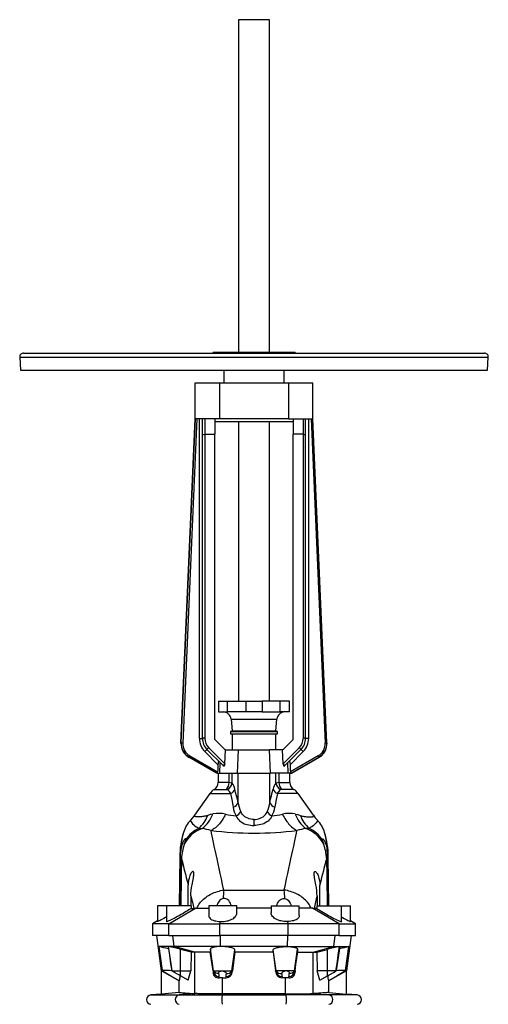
# Model space of a CAD drawing. Extents: x -115 to 1719, y -165 to 2501.
# Tile 4 of 5: x -115 to 485, y 1240 to 2501. Entities that reach past the tile are written whole.
import ezdxf

# ---------------------------------------------------------------- set-up
doc = ezdxf.new("R2010")
doc.units = 0
doc.layers.get('0').update_dxf_attribs({"linetype": 'CONTINUOUS'})

msp = doc.modelspace()

# ---------------------------------------------------------------- linework, layer by layer
at = {"color": 7, "linetype": 'CONTINUOUS'}
for p, q in [((165.3, 2500.7), (165.3, 2074.7)), ((185.3, 2500.7), (165.3, 2500.7)), ((205.3, 2500.7), (185.3, 2500.7)), ((205.3, 2074.7), (205.3, 2500.7)), ((-114.7, 2068.4), (-113.8, 2051.7)), ((-114.7, 2068.4), (-84.4, 2068.4)), ((-109.7, 2073.7), (-79.9, 2073.7)), ((-84.4, 2068.4), (485.3, 2068.4)), ((-79.9, 2073.7), (480.3, 2073.7)), ((132.8, 2074.7), (132.8, 2073.7)), ((132.8, 2074.7), (208.3, 2074.7)), ((208.3, 2074.7), (237.8, 2074.7)), ((237.8, 2073.7), (237.8, 2074.7)), ((484.4, 2051.7), (485.3, 2068.4)), ((-113.8, 2051.7), (-83.6, 2051.7)), ((-83.6, 2051.7), (484.4, 2051.7)), ((146.8, 2051.7), (146.8, 2035.7)), ((223.8, 2035.7), (223.8, 2051.7)), ((109.8, 1989.7), (109.8, 2035.7)), ((109.8, 2035.7), (141.1, 2035.7)), ((141.1, 2035.7), (141.1, 1989.7)), ((141.1, 2035.7), (229.5, 2035.7)), ((229.5, 2035.7), (229.5, 1989.7)), ((229.5, 2035.7), (260.8, 2035.7)), ((260.8, 1989.7), (260.8, 2035.7)), ((91.8, 1574.3), (110, 1989.7)), ((92.1, 1574.4), (110.2, 1989.7)), ((112.2, 1989.7), (94.1, 1574.3)), ((141.1, 1989.7), (109.8, 1989.7)), ((115.3, 1580.3), (115.3, 1989.7)), ((119.3, 1969.9), (119.3, 1989.7)), ((122.3, 1989.7), (122.3, 1969.7)), ((135.3, 1989.7), (135.3, 1969.7)), ((235.3, 1985.7), (135.3, 1985.7)), ((229.5, 1989.7), (141.1, 1989.7)), ((165.3, 1985.7), (165.3, 1628.1)), ((205.3, 1628.1), (205.3, 1985.7)), ((229.5, 1989.7), (260.8, 1989.7)), ((235.3, 1989.7), (235.3, 1969.7)), ((248.3, 1989.7), (248.3, 1969.7)), ((251.3, 1969.9), (251.3, 1989.7)), ((255.3, 1580.3), (255.3, 1989.7)), ((258.4, 1989.7), (276.5, 1574.3)), ((278.5, 1574.4), (260.4, 1989.7)), ((278.7, 1574.3), (260.6, 1989.7)), ((119.3, 1580.3), (119.3, 1969.9)), ((122.3, 1969.7), (135.3, 1969.7)), ((122.3, 1969.7), (122.3, 1580.3)), ((135.3, 1578.7), (135.3, 1969.7)), ((248.3, 1969.7), (235.3, 1969.7)), ((235.3, 1578.7), (235.3, 1969.7)), ((248.3, 1969.7), (248.3, 1580.3)), ((251.3, 1580.3), (251.3, 1969.9)), ((139.8, 1628.1), (139.8, 1614.1)), ((139.8, 1628.1), (151.5, 1628.1)), ((151.5, 1614.1), (151.5, 1628.1)), ((151.5, 1628.1), (175, 1628.1)), ((175, 1628.1), (175, 1614.1)), ((175, 1628.1), (195.6, 1628.1)), ((195.6, 1628.1), (195.6, 1614.1)), ((219, 1628.1), (195.6, 1628.1)), ((219, 1614.1), (219, 1628.1)), ((230.8, 1628.1), (219, 1628.1)), ((230.8, 1614.1), (230.8, 1628.1)), ((139.8, 1614.1), (151.5, 1614.1)), ((175, 1614.1), (151.5, 1614.1)), ((195.6, 1614.1), (175, 1614.1)), ((195.6, 1614.1), (219, 1614.1)), ((230.8, 1614.1), (219, 1614.1)), ((156, 1605), (157.3, 1590.1)), ((156, 1605), (214.6, 1605)), ((213.3, 1590.1), (214.6, 1605)), ((157.3, 1590.1), (155.3, 1588.9)), ((155.3, 1588.9), (155.3, 1586.2)), ((155.3, 1588.9), (185.3, 1588.9)), ((157.3, 1590.1), (185.3, 1590.1)), ((185.3, 1590.1), (213.3, 1590.1)), ((185.3, 1588.9), (215.3, 1588.9)), ((215.3, 1588.9), (213.3, 1590.1)), ((215.3, 1586.2), (215.3, 1588.9)), ((115.3, 1580.3), (119.3, 1580.3)), ((148.3, 1565.7), (135.3, 1578.7)), ((155.3, 1586.2), (185.3, 1586.2)), ((157.3, 1586.2), (157.3, 1565.7)), ((185.3, 1586.2), (215.3, 1586.2)), ((213.2, 1565.7), (213.2, 1586.2)), ((222.3, 1565.7), (235.3, 1578.7)), ((255.3, 1580.3), (251.3, 1580.3)), ((91.8, 1574.3), (92.1, 1574.4)), ((145.8, 1545.6), (125.1, 1566.2)), ((127.3, 1568.3), (147.8, 1547.8)), ((147.8, 1547.8), (148.6, 1565.7)), ((148.6, 1565.7), (148.3, 1565.7)), ((148.6, 1565.7), (165.3, 1565.7)), ((164.1, 1535.7), (165.3, 1565.7)), ((165.3, 1565.7), (205.3, 1565.7)), ((221.9, 1565.7), (205.3, 1565.7)), ((206.5, 1535.7), (205.3, 1565.7)), ((222.8, 1547.8), (221.9, 1565.7)), ((221.9, 1565.7), (222.3, 1565.7)), ((243.3, 1568.3), (222.8, 1547.8)), ((224.8, 1545.6), (245.4, 1566.2)), ((278.7, 1574.3), (278.5, 1574.4)), ((102.1, 1556.2), (101.8, 1556.1)), ((137.2, 1535.7), (101.8, 1556.1)), ((137.7, 1535.7), (102.1, 1556.2)), ((103.1, 1558), (138.7, 1537.4)), ((139.1, 1546.6), (122.3, 1563.4)), ((231.4, 1546.6), (248.3, 1563.4)), ((267.5, 1558), (231.9, 1537.4)), ((232.9, 1535.7), (268.5, 1556.2)), ((233.4, 1535.7), (268.8, 1556.1)), ((268.5, 1556.2), (268.8, 1556.1)), ((141.5, 1535.7), (142.1, 1549.3)), ((229.1, 1535.7), (228.5, 1549.3)), ((137.7, 1535.7), (137.2, 1535.7)), ((138.5, 1535.7), (137.7, 1535.7)), ((138.5, 1535.7), (141.5, 1535.7)), ((139.3, 1535.7), (139.3, 1523.6)), ((141.5, 1535.7), (164.1, 1535.7)), ((153.3, 1523.6), (153.3, 1535.7)), ((157.4, 1523.1), (157.4, 1535.7)), ((164.1, 1535.7), (206.5, 1535.7)), ((165, 1497.9), (165, 1535.7)), ((205.6, 1497.9), (205.6, 1535.7)), ((229.1, 1535.7), (206.5, 1535.7)), ((213.2, 1523.1), (213.2, 1535.7)), ((217.3, 1523.6), (217.3, 1535.7)), ((232.1, 1535.7), (229.1, 1535.7)), ((231.3, 1523.6), (231.3, 1535.7)), ((232.1, 1535.7), (232.9, 1535.7)), ((232.9, 1535.7), (233.4, 1535.7)), ((134.4, 1515), (149.9, 1515)), ((153.3, 1523.6), (139.3, 1523.6)), ((217.3, 1523.6), (231.3, 1523.6)), ((236.2, 1515), (220.6, 1515)), ((128.6, 1509.6), (109.1, 1481.8)), ((128.6, 1509.6), (155.4, 1509.6)), ((242, 1509.6), (215.2, 1509.6)), ((261.4, 1481.8), (242, 1509.6)), ((185.3, 1468.8), (185.3, 1476.5)), ((90.2, 1428.6), (89.6, 1365.7)), ((90.2, 1428.6), (91.1, 1428.6)), ((90.7, 1365.7), (91.1, 1428.6)), ((279.9, 1365.7), (279.5, 1428.6)), ((280.4, 1428.6), (279.5, 1428.6)), ((281, 1365.7), (280.4, 1428.6)), ((101, 1365.7), (101.1, 1392.2)), ((269.6, 1365.7), (269.5, 1392.2)), ((104.5, 1378.6), (104.3, 1365.7)), ((146.6, 1386), (223.9, 1386)), ((266.1, 1378.6), (266.2, 1365.7)), ((61.8, 1365.7), (61.8, 1345.5)), ((73.3, 1365.7), (61.8, 1365.7)), ((73.3, 1365.7), (73.3, 1345.6)), ((104.8, 1365.7), (73.3, 1365.7)), ((76.3, 1342.7), (110.4, 1362.7)), ((104.8, 1365.7), (104.8, 1362.5)), ((104.8, 1362.5), (108.4, 1362.5)), ((127.3, 1365.7), (127.3, 1353.5)), ((163.3, 1365.7), (127.3, 1365.7)), ((163.3, 1356.8), (163.3, 1365.7)), ((207.3, 1362.8), (163.3, 1362.8)), ((207.3, 1365.7), (207.3, 1356.8)), ((207.3, 1365.7), (243.3, 1365.7)), ((243.3, 1353.5), (243.3, 1365.7)), ((294.3, 1342.7), (260.2, 1362.7)), ((265.8, 1362.5), (262.2, 1362.5)), ((265.8, 1365.7), (265.8, 1362.5)), ((265.8, 1365.7), (297.3, 1365.7)), ((297.3, 1345.6), (297.3, 1365.7)), ((297.3, 1365.7), (308.8, 1365.7)), ((308.8, 1345.5), (308.8, 1365.7)), ((61.8, 1346.4), (55.3, 1342.7)), ((55.3, 1342.7), (55.3, 1327.7)), ((76.3, 1342.7), (55.3, 1342.7)), ((76.3, 1342.7), (141.7, 1342.7)), ((76.3, 1327.7), (76.3, 1342.7)), ((141.7, 1342.7), (142.2, 1345.7)), ((228.9, 1342.7), (141.7, 1342.7)), ((141.7, 1327.7), (141.7, 1342.7)), ((228.9, 1342.7), (228.4, 1345.7)), ((294.3, 1342.7), (228.9, 1342.7)), ((228.9, 1327.7), (228.9, 1342.7)), ((294.3, 1342.7), (315.3, 1342.7)), ((294.3, 1327.7), (294.3, 1342.7)), ((315.3, 1342.7), (308.8, 1346.4)), ((315.3, 1327.7), (315.3, 1342.7)), ((76.3, 1327.7), (55.3, 1327.7)), ((60.3, 1327.7), (66.6, 1282.7)), ((76.3, 1327.7), (141.7, 1327.7)), ((83.2, 1313.7), (81.2, 1327.7)), ((228.9, 1327.7), (141.7, 1327.7)), ((142.4, 1313.7), (142.2, 1327.7)), ((228.2, 1313.7), (228.4, 1327.7)), ((294.3, 1327.7), (228.9, 1327.7)), ((287.4, 1313.7), (289.4, 1327.7)), ((294.3, 1327.7), (315.3, 1327.7)), ((304, 1282.7), (310.3, 1327.7)), ((83.2, 1313.7), (63.9, 1313.7)), ((68.2, 1282.8), (63.9, 1313.7)), ((142.4, 1313.7), (83.2, 1313.7)), ((109.7, 1306.4), (83.2, 1313.7)), ((228.2, 1313.7), (142.4, 1313.7)), ((142.4, 1313.7), (142.4, 1313.7)), ((228.2, 1313.7), (287.4, 1313.7)), ((228.2, 1313.7), (228.2, 1313.7)), ((260.9, 1306.4), (287.4, 1313.7)), ((287.4, 1313.7), (306.7, 1313.7)), ((302.4, 1282.8), (306.7, 1313.7)), ((104.9, 1306.4), (91.3, 1310.1)), ((91.3, 1282.7), (91.3, 1310.1)), ((104.9, 1306.4), (104.4, 1282.7)), ((109.7, 1306.4), (104.9, 1306.4)), ((129.3, 1306.4), (109.7, 1306.4)), ((109.7, 1253.5), (109.7, 1306.4)), ((133.5, 1282.7), (129.6, 1310.5)), ((157, 1282.7), (160.8, 1309.3)), ((160.9, 1306.4), (157.6, 1282.7)), ((160.9, 1306.4), (160.8, 1309.3)), ((209.7, 1306.4), (160.9, 1306.4)), ((209.7, 1306.4), (209.8, 1309.3)), ((209.7, 1306.4), (213, 1282.7)), ((213.5, 1282.7), (209.8, 1309.3)), ((237, 1282.7), (240.9, 1310.5)), ((241.2, 1306.4), (260.9, 1306.4)), ((260.9, 1306.4), (265.6, 1306.4)), ((260.9, 1253.5), (260.9, 1306.4)), ((265.6, 1306.4), (279.3, 1310.1)), ((265.6, 1306.4), (266.2, 1282.7)), ((279.3, 1282.7), (279.3, 1310.1)), ((66.6, 1282.7), (66.8, 1282.6)), ((66.6, 1282.7), (68.1, 1282.7)), ((66.8, 1252.8), (66.8, 1282.6)), ((68.2, 1282.8), (68.1, 1282.7)), ((80, 1282.6), (80.4, 1282.7)), ((80.4, 1282.7), (91.3, 1282.7)), ((91.3, 1282.7), (104.4, 1282.7)), ((91.3, 1276.1), (91.3, 1282.7)), ((101.1, 1270.5), (91.3, 1276.1)), ((101.1, 1270.5), (104.4, 1282.7)), ((132.8, 1282.7), (133, 1282.7)), ((132.8, 1282.7), (132.8, 1280.9)), ((133, 1282.7), (132.8, 1280.9)), ((133, 1282.7), (133.5, 1282.7)), ((133.5, 1282.7), (144.2, 1282.7)), ((140.5, 1273.4), (140.7, 1275.3)), ((144.2, 1282.7), (157, 1282.7)), ((149.2, 1275.3), (149.5, 1273.5)), ((157, 1282.7), (157.5, 1282.7)), ((157.5, 1282.7), (157.6, 1282.7)), ((157.6, 1282.2), (157.5, 1282.7)), ((157.6, 1282.2), (157.6, 1282.7)), ((213.1, 1282.7), (213, 1282.7)), ((213, 1282.2), (213, 1282.7)), ((213, 1282.2), (213.1, 1282.7)), ((213.5, 1282.7), (213.1, 1282.7)), ((226.4, 1282.7), (213.5, 1282.7)), ((221.3, 1275.3), (221.1, 1273.5)), ((237, 1282.7), (226.4, 1282.7)), ((230.1, 1273.4), (229.9, 1275.3)), ((237.6, 1282.7), (237, 1282.7)), ((237.8, 1282.7), (237.6, 1282.7)), ((237.6, 1282.7), (237.8, 1280.9)), ((237.8, 1282.7), (237.8, 1280.9)), ((269.5, 1270.5), (266.2, 1282.7)), ((279.3, 1282.7), (266.2, 1282.7)), ((269.5, 1270.5), (279.3, 1276.1)), ((290.2, 1282.7), (279.3, 1282.7)), ((279.3, 1276.1), (279.3, 1282.7)), ((290.6, 1282.6), (290.2, 1282.7)), ((302.4, 1282.8), (302.5, 1282.7)), ((304, 1282.7), (302.5, 1282.7)), ((303.8, 1282.6), (304, 1282.7)), ((303.8, 1252.8), (303.8, 1282.6)), ((89.3, 1254.8), (89.3, 1269.6)), ((89.8, 1269.6), (89.3, 1269.6)), ((145, 1273.5), (149.5, 1273.5)), ((145, 1253.1), (145, 1273.5)), ((225.5, 1273.5), (221.1, 1273.5)), ((225.5, 1253.1), (225.5, 1273.5)), ((280.8, 1269.6), (281.2, 1269.6)), ((281.2, 1254.8), (281.2, 1269.6)), ((66.8, 1252.8), (53.3, 1251.7)), ((53.3, 1251.7), (89.6, 1251.7)), ((89.3, 1254.8), (66.8, 1252.8)), ((109.4, 1253.5), (89.6, 1251.7)), ((89.6, 1251.7), (144.7, 1251.7)), ((109.7, 1253.5), (109.4, 1253.5)), ((146.2, 1253.1), (144.7, 1251.7)), ((144.7, 1251.7), (225.9, 1251.7)), ((146.2, 1253.1), (145, 1253.1)), ((224.3, 1253.1), (225.5, 1253.1)), ((224.3, 1253.1), (225.9, 1251.7)), ((281, 1251.7), (225.9, 1251.7)), ((260.9, 1253.5), (261.1, 1253.5)), ((261.1, 1253.5), (281, 1251.7)), ((317.3, 1251.7), (281, 1251.7)), ((281.2, 1254.8), (303.8, 1252.8)), ((317.3, 1251.7), (303.8, 1252.8))]:
    msp.add_line(p, q, dxfattribs=at)
for points in [[(92.1, 1574.4), (92.1, 1574.4), (92.3, 1574.4), (92.5, 1574.4), (92.7, 1574.4), (93, 1574.4), (93.3, 1574.4), (93.7, 1574.3), (94.1, 1574.3)], [(122.3, 1563.4), (122.8, 1563.9), (123.3, 1564.3), (123.7, 1564.8), (124.1, 1565.2), (124.5, 1565.5), (124.8, 1565.8), (125, 1566), (125.1, 1566.2), (125.1, 1566.2)], [(248.3, 1563.4), (247.8, 1563.9), (247.3, 1564.3), (246.8, 1564.8), (246.4, 1565.2), (246.1, 1565.5), (245.8, 1565.8), (245.6, 1566), (245.5, 1566.2), (245.4, 1566.2)], [(278.5, 1574.4), (278.4, 1574.4), (278.3, 1574.4), (278.1, 1574.4), (277.9, 1574.4), (277.6, 1574.4), (277.2, 1574.4), (276.9, 1574.3), (276.5, 1574.3)], [(102.1, 1556.2), (102.1, 1556.3), (102.2, 1556.4), (102.2, 1556.5), (102.4, 1556.8), (102.5, 1557), (102.7, 1557.3), (102.9, 1557.6), (103.1, 1558)], [(140.3, 1551), (140, 1551.1), (139.8, 1550.9), (139.6, 1550.4), (139.5, 1550), (139.4, 1549.4), (139.3, 1548.7), (139.2, 1547.8), (139.1, 1546.6)], [(230.3, 1551), (230.5, 1551.1), (230.8, 1550.9), (231, 1550.4), (231.1, 1550), (231.2, 1549.4), (231.3, 1548.7), (231.4, 1547.8), (231.4, 1546.6)], [(268.5, 1556.2), (268.5, 1556.3), (268.4, 1556.4), (268.3, 1556.5), (268.2, 1556.8), (268.1, 1557), (267.9, 1557.3), (267.7, 1557.6), (267.5, 1558)], [(139.1, 1546.6), (138.8, 1539.5), (138.7, 1537.4)], [(146.4, 1544.9), (146.2, 1545.2), (146, 1545.4), (145.8, 1545.6)], [(147.8, 1547.6), (147.7, 1547), (147.7, 1546.4), (147.4, 1545.6), (147.2, 1545.1), (146.9, 1544.8), (146.6, 1544.8), (146.4, 1544.9)], [(147.8, 1547.8), (147.8, 1547.7), (147.8, 1547.6)], [(222.8, 1547.8), (222.8, 1547.7), (222.8, 1547.6)], [(222.8, 1547.6), (222.8, 1547), (222.9, 1546.4), (223.1, 1545.6), (223.4, 1545.1), (223.7, 1544.8), (224, 1544.8), (224.2, 1544.9)], [(224.2, 1544.9), (224.4, 1545.2), (224.6, 1545.4), (224.8, 1545.6)], [(231.4, 1546.6), (231.8, 1539.5), (231.9, 1537.4)], [(149.9, 1515), (150.7, 1514.9), (151.3, 1514.7)], [(165, 1497.9), (164, 1502.3), (162.9, 1506.7), (161.8, 1511.1), (160.7, 1515.3)], [(205.6, 1497.9), (206.6, 1502.3), (207.7, 1506.7), (208.7, 1511.1), (209.8, 1515.3)], [(220.6, 1515), (219.9, 1514.9), (219.3, 1514.7)], [(155.4, 1509.6), (156.7, 1502.2), (158.1, 1494.7), (158.5, 1492.1)], [(215.2, 1509.6), (213.8, 1502.2), (212.5, 1494.7), (212.1, 1492.1)], [(104.1, 1475.5), (104, 1475), (104.2, 1474.2), (104.7, 1473.2), (105.6, 1472.1), (106.7, 1470.9), (108.2, 1469.6), (109.7, 1468.3), (111.4, 1467.2), (112.5, 1466.4), (113.6, 1465.6), (114.5, 1465)], [(109.1, 1481.8), (106.7, 1478.6), (104.1, 1475.5)], [(126, 1481.6), (124.6, 1481.2), (123.4, 1480.8), (122.1, 1480.6), (121, 1480.3), (119.5, 1480.1), (118.1, 1479.9), (116.8, 1479.8), (115.6, 1479.7), (114.1, 1479.7), (112.7, 1479.7), (111.6, 1479.7), (110.6, 1479.9), (109.8, 1480.1), (109.3, 1480.3), (109, 1480.6), (108.8, 1480.9), (108.9, 1481.3), (109.1, 1481.8)], [(132.6, 1483.4), (129.2, 1482.7), (126, 1481.6)], [(148.8, 1483.2), (147.8, 1481.2), (146.8, 1479.3), (145.7, 1477.5), (144.5, 1475.7), (143.4, 1474), (142.2, 1472.4), (141, 1470.9), (139.7, 1469.5), (138.4, 1468.2), (137.1, 1466.9), (135.8, 1465.8), (134.5, 1464.7), (133.1, 1463.8), (131.8, 1462.9), (130.4, 1462.2)], [(162.6, 1480.9), (163.5, 1479.1), (164.6, 1477.4), (165.8, 1475.9), (167.2, 1474.4), (168.9, 1473.2), (170.8, 1472), (172.9, 1471), (174.4, 1470.5), (176.5, 1469.8), (178.8, 1469.4), (181.1, 1469), (182.8, 1468.9), (185.3, 1468.8)], [(185.3, 1476.5), (183.5, 1476.5), (181.4, 1476.8), (179.3, 1477.3), (177.4, 1477.9), (175.4, 1478.8), (173.6, 1479.9), (172.1, 1481.2), (170.6, 1482.9), (169.3, 1484.7), (168.3, 1486.6)], [(185.3, 1476.5), (187.1, 1476.5), (189.2, 1476.8), (191.2, 1477.3), (193.2, 1477.9), (195.1, 1478.8), (196.9, 1479.9), (198.5, 1481.2), (200, 1482.9), (201.3, 1484.7), (202.3, 1486.6)], [(208, 1480.9), (207.1, 1479.1), (206, 1477.4), (204.8, 1475.9), (203.3, 1474.4), (201.7, 1473.2), (199.8, 1472), (197.7, 1471), (196.2, 1470.5), (194.1, 1469.8), (191.8, 1469.4), (189.5, 1469), (187.8, 1468.9), (185.3, 1468.8)], [(221.8, 1483.2), (222.8, 1481.2), (223.8, 1479.3), (224.9, 1477.5), (226, 1475.7), (227.2, 1474), (228.4, 1472.4), (229.6, 1470.9), (230.9, 1469.5), (232.1, 1468.2), (233.4, 1466.9), (234.8, 1465.8), (236.1, 1464.7), (237.5, 1463.8), (238.8, 1462.9), (240.2, 1462.2)], [(238, 1483.4), (241.3, 1482.7), (244.6, 1481.6)], [(244.6, 1481.6), (245.9, 1481.2), (247.2, 1480.8), (248.4, 1480.6), (249.6, 1480.3), (251.1, 1480.1), (252.5, 1479.9), (253.8, 1479.8), (255, 1479.7), (256.5, 1479.7), (257.9, 1479.7), (259, 1479.7), (260, 1479.9), (260.8, 1480.1), (261.3, 1480.3), (261.6, 1480.6), (261.7, 1480.9), (261.7, 1481.3), (261.4, 1481.8)], [(266.5, 1475.5), (266.6, 1475), (266.4, 1474.2), (265.9, 1473.2), (265, 1472.1), (263.8, 1470.9), (262.4, 1469.6), (260.9, 1468.3), (259.2, 1467.2), (258.1, 1466.4), (257, 1465.6), (256.1, 1465)], [(261.4, 1481.8), (263.8, 1478.6), (266.5, 1475.5)], [(114.5, 1465), (116.6, 1464.9), (118.9, 1464.8)], [(256.1, 1465), (254, 1464.9), (251.7, 1464.8)], [(97.9, 1450.6), (98, 1451.2), (98, 1451.6), (97.8, 1451.8), (97.4, 1451.7), (97, 1451.5), (96.4, 1450.9), (95.8, 1450.2), (95.3, 1449.4), (94.5, 1447.9), (93.7, 1446.2), (93.2, 1444.8), (92.8, 1443.4), (92.4, 1441.9), (92, 1440.3), (91.7, 1438.1), (91.4, 1435.8)], [(146.6, 1386), (145.1, 1393.3), (143.6, 1400.3), (142.1, 1407.1), (140.7, 1413.6), (139.4, 1419.8), (138, 1425.8), (136.8, 1431.6), (135.6, 1437), (134.4, 1442.1), (133.4, 1446.9), (132.5, 1451.2), (131.7, 1455.1), (131, 1458.8), (130.4, 1462.2)], [(223.9, 1386), (225.5, 1393.3), (227, 1400.3), (228.4, 1407.1), (229.9, 1413.6), (231.2, 1419.8), (232.6, 1425.8), (233.8, 1431.6), (235, 1437), (236.1, 1442.1), (237.2, 1446.9), (238.1, 1451.2), (238.9, 1455.1), (239.6, 1458.8), (240.2, 1462.2)], [(272.6, 1450.6), (272.6, 1451.2), (272.6, 1451.6), (272.8, 1451.8), (273.2, 1451.7), (273.6, 1451.5), (274.2, 1450.9), (274.7, 1450.2), (275.3, 1449.4), (276.1, 1447.9), (276.9, 1446.2), (277.4, 1444.8), (277.8, 1443.4), (278.2, 1441.9), (278.6, 1440.3), (278.9, 1438.1), (279.2, 1435.8)], [(91.1, 1428.6), (91.2, 1432.2), (91.4, 1435.8)], [(92.5, 1426.6), (92.2, 1403.9), (91.8, 1365.7)], [(92.5, 1426.6), (93, 1424.4), (93.6, 1422), (94.2, 1419.4), (94.9, 1416.7), (95.6, 1413.7), (96.4, 1410.6), (97.5, 1406.4), (98.6, 1402), (99.8, 1397.3), (101.1, 1392.2)], [(278.1, 1426.6), (277.6, 1424.4), (277, 1422), (276.4, 1419.4), (275.7, 1416.7), (274.9, 1413.7), (274.1, 1410.6), (273.1, 1406.4), (271.9, 1402), (270.7, 1397.3), (269.5, 1392.2)], [(278.1, 1426.6), (278.4, 1403.9), (278.8, 1365.7)], [(279.5, 1428.6), (279.4, 1432.2), (279.2, 1435.8)], [(104.5, 1378.6), (104.6, 1382.1), (105, 1385.6), (105.4, 1389.1), (106, 1392.6), (106.4, 1395), (106.9, 1397.3), (107.3, 1399.6), (107.7, 1401.8), (108, 1403.2), (108.2, 1404.7), (108.3, 1406), (108.4, 1407.4), (108.2, 1408.5), (108, 1409.1), (107.7, 1409.5), (107.4, 1409.7), (107, 1409.7), (106.5, 1409.6), (106, 1409.2), (105.5, 1408.8), (105, 1408.2), (104.3, 1407.2), (103.7, 1406), (103.1, 1404.5), (102.6, 1403), (102.1, 1401.4), (101.6, 1398.4), (101.2, 1395.3), (101.1, 1392.2)], [(266.1, 1378.6), (265.9, 1382.1), (265.6, 1385.6), (265.2, 1389.1), (264.6, 1392.6), (264.2, 1395), (263.7, 1397.3), (263.2, 1399.6), (262.8, 1401.8), (262.6, 1403.2), (262.4, 1404.7), (262.3, 1406), (262.2, 1407.4), (262.4, 1408.5), (262.6, 1409.1), (262.9, 1409.5), (263.2, 1409.7), (263.6, 1409.7), (264.1, 1409.6), (264.6, 1409.2), (265.1, 1408.8), (265.5, 1408.2), (266.2, 1407.2), (266.9, 1406), (267.5, 1404.5), (268, 1403), (268.4, 1401.4), (269, 1398.4), (269.4, 1395.3), (269.5, 1392.2)], [(104.5, 1378.6), (105.4, 1374.7), (106.4, 1370.7), (107.4, 1366.7), (108.4, 1362.5)], [(112, 1362.9), (112.8, 1364.4), (113.7, 1366), (114.6, 1367.5), (115.7, 1369), (116.9, 1370.4), (118.1, 1371.8), (119.4, 1373.2), (120.8, 1374.5), (122.3, 1375.7), (123.9, 1376.9), (125.5, 1378.1), (127.2, 1379.2), (129, 1380.2), (130.8, 1381.1), (132.6, 1382), (134.5, 1382.8), (136.5, 1383.5), (138.5, 1384.2), (140.5, 1384.8), (142.5, 1385.3), (144.6, 1385.7), (146.6, 1386)], [(145.8, 1375), (144.7, 1374.8), (143.8, 1374.4), (142.9, 1374), (141.7, 1373), (140.7, 1371.9), (139.7, 1370.5), (138.9, 1369.1), (138.3, 1367.5), (137.7, 1365.7)], [(156.3, 1365.7), (155.8, 1367.5), (155.1, 1369.2), (154.1, 1370.9), (152.9, 1372.5), (151.8, 1373.4), (150.5, 1374.2), (149.3, 1374.7), (148.1, 1375), (146.9, 1375.1), (145.8, 1375)], [(214.2, 1365.7), (214.8, 1367.5), (215.5, 1369.2), (216.5, 1370.9), (217.7, 1372.5), (218.8, 1373.4), (220.1, 1374.2), (221.3, 1374.7), (222.5, 1375), (223.7, 1375.1), (224.8, 1375)], [(258.5, 1362.9), (257.8, 1364.4), (256.9, 1366), (255.9, 1367.5), (254.9, 1369), (253.7, 1370.4), (252.5, 1371.8), (251.2, 1373.2), (249.7, 1374.5), (248.3, 1375.7), (246.7, 1376.9), (245.1, 1378.1), (243.4, 1379.2), (241.6, 1380.2), (239.8, 1381.1), (237.9, 1382), (236, 1382.8), (234.1, 1383.5), (232.1, 1384.2), (230.1, 1384.8), (228.1, 1385.3), (226, 1385.7), (223.9, 1386)], [(224.8, 1375), (225.9, 1374.8), (226.8, 1374.4), (227.7, 1374), (228.9, 1373), (229.9, 1371.9), (230.9, 1370.5), (231.7, 1369.1), (232.3, 1367.5), (232.9, 1365.7)], [(266.1, 1378.6), (265.1, 1374.7), (264.2, 1370.7), (263.2, 1366.7), (262.2, 1362.5)], [(104.8, 1362.5), (103.5, 1361.7), (102, 1360.7), (100.3, 1359.6), (98.5, 1358.5), (96.5, 1357.3), (94.4, 1356), (92.2, 1354.8), (89.9, 1353.4), (87.5, 1352.1), (85.2, 1350.9), (83.1, 1349.8), (81, 1348.7), (79.1, 1347.8), (77.6, 1347.1), (76.3, 1346.5), (75.2, 1346), (74.4, 1345.7), (73.8, 1345.5), (73.5, 1345.5), (73.3, 1345.6), (73.3, 1345.6)], [(110.4, 1362.7), (109.3, 1362.5), (108.4, 1362.5)], [(110.4, 1362.7), (111.2, 1362.8), (112, 1362.9)], [(112, 1362.9), (113.5, 1362.9), (115.3, 1362.9), (117, 1362.9), (119, 1362.9), (121.3, 1362.9), (123.8, 1362.9), (126.2, 1362.9), (127.3, 1362.9)], [(258.5, 1362.9), (257.1, 1362.9), (255.3, 1362.9), (253.5, 1362.9), (251.5, 1362.9), (249.3, 1362.9), (246.8, 1362.9), (244.3, 1362.9), (243.3, 1362.9)], [(260.2, 1362.7), (259.4, 1362.8), (258.5, 1362.9)], [(260.2, 1362.7), (261.3, 1362.5), (262.2, 1362.5)], [(265.8, 1362.5), (267.1, 1361.7), (268.6, 1360.7), (270.3, 1359.6), (272, 1358.5), (274.1, 1357.3), (276.2, 1356), (278.4, 1354.8), (280.7, 1353.4), (283.1, 1352.1), (285.3, 1350.9), (287.5, 1349.8), (289.5, 1348.7), (291.4, 1347.8), (293, 1347.1), (294.3, 1346.5), (295.4, 1346), (296.2, 1345.7), (296.8, 1345.5), (297.1, 1345.5), (297.3, 1345.6), (297.3, 1345.6)], [(73.3, 1351.6), (72, 1350.8), (69.9, 1349.7), (68, 1348.7), (66.3, 1347.7), (65, 1347), (63.8, 1346.4), (62.9, 1346), (62.3, 1345.7), (62, 1345.6), (61.8, 1345.5), (61.8, 1345.5)], [(127.3, 1353.5), (127.3, 1353.1), (127.6, 1351.9), (128.1, 1350.8), (129, 1349.8), (130.1, 1348.9), (131.4, 1348.1), (133, 1347.4), (134.6, 1346.8), (136.4, 1346.4), (138.3, 1346), (140.2, 1345.8), (142.2, 1345.7)], [(142.2, 1345.7), (144.7, 1345.6), (147.1, 1345.8), (148.9, 1346.1), (150.6, 1346.4), (152.2, 1346.8), (153.8, 1347.3), (155.3, 1347.9), (156.7, 1348.6), (158.1, 1349.3), (159.4, 1350.2), (160.5, 1351.1), (161.5, 1352.2), (162.2, 1353.3), (162.8, 1354.4), (163.2, 1355.7), (163.3, 1356.8)], [(228.4, 1345.7), (225.9, 1345.6), (223.5, 1345.8), (221.7, 1346.1), (220, 1346.4), (218.3, 1346.8), (216.7, 1347.3), (215.2, 1347.9), (213.8, 1348.6), (212.4, 1349.3), (211.2, 1350.2), (210.1, 1351.1), (209.1, 1352.2), (208.3, 1353.3), (207.8, 1354.4), (207.4, 1355.7), (207.3, 1356.8)], [(243.3, 1353.5), (243.3, 1353.1), (243, 1351.9), (242.5, 1350.8), (241.6, 1349.8), (240.5, 1348.9), (239.2, 1348.1), (237.6, 1347.4), (236, 1346.8), (234.2, 1346.4), (232.3, 1346), (230.4, 1345.8), (228.4, 1345.7)], [(297.3, 1351.6), (298.6, 1350.8), (300.7, 1349.7), (302.6, 1348.7), (304.3, 1347.7), (305.6, 1347), (306.8, 1346.4), (307.7, 1346), (308.2, 1345.7), (308.6, 1345.6), (308.8, 1345.5), (308.8, 1345.5)], [(75.8, 1313.7), (75.6, 1313.7), (75.6, 1313.7)], [(75.6, 1313.7), (77.1, 1302.8), (78.7, 1291.6), (79.9, 1282.7)], [(80.4, 1282.7), (79, 1291.6), (77.4, 1302.8), (75.8, 1313.7)], [(142.4, 1313.7), (140.1, 1313.6), (137.9, 1313.4), (136.8, 1313.3), (135.8, 1313.2), (134.8, 1313), (133.8, 1312.8), (133, 1312.6), (132.3, 1312.4), (131.6, 1312.2), (131, 1311.9), (130.5, 1311.6), (130.1, 1311.4), (129.9, 1311.1), (129.7, 1310.7), (129.6, 1310.5)], [(160.8, 1309.3), (160.6, 1309.7), (160.3, 1310.2), (159.8, 1310.6), (159.1, 1311.1), (158.2, 1311.5), (157.1, 1311.9), (155.9, 1312.3), (154.5, 1312.6), (153, 1312.9), (151.4, 1313.2), (149.7, 1313.4), (148, 1313.5), (146.1, 1313.6), (144.3, 1313.7), (142.4, 1313.7)], [(209.8, 1309.3), (209.9, 1309.7), (210.3, 1310.2), (210.8, 1310.6), (211.5, 1311.1), (212.4, 1311.5), (213.5, 1311.9), (214.7, 1312.3), (216.1, 1312.6), (217.6, 1312.9), (219.2, 1313.2), (220.8, 1313.4), (222.6, 1313.5), (224.4, 1313.6), (226.3, 1313.7), (228.2, 1313.7)], [(228.2, 1313.7), (230.4, 1313.6), (232.6, 1313.4), (233.7, 1313.3), (234.8, 1313.2), (235.8, 1313), (236.7, 1312.8), (237.6, 1312.6), (238.3, 1312.4), (239, 1312.2), (239.6, 1311.9), (240.1, 1311.6), (240.4, 1311.4), (240.7, 1311.1), (240.9, 1310.7), (240.9, 1310.5)], [(290.2, 1282.7), (291.6, 1291.6), (293.2, 1302.8), (294.8, 1313.7)], [(295, 1313.7), (293.5, 1302.8), (291.9, 1291.6), (290.6, 1282.7)], [(294.8, 1313.7), (294.9, 1313.7), (295, 1313.7)], [(129.6, 1310.5), (129.5, 1308.4), (129.3, 1306.4)], [(132.8, 1282.7), (131.6, 1290.7), (130.5, 1298.7), (129.3, 1306.4)], [(237.8, 1282.7), (239, 1290.7), (240.1, 1298.7), (241.2, 1306.4)], [(240.9, 1310.5), (241.1, 1308.4), (241.2, 1306.4)], [(66.8, 1282.6), (77.4, 1276.5), (89.3, 1269.6)], [(68.1, 1282.7), (78.6, 1276.3), (89.8, 1269.6)], [(91.3, 1276.1), (91.1, 1276.2), (90.4, 1276.6), (88.9, 1277.5), (87.4, 1278.4), (83.7, 1280.5), (80, 1282.6)], [(140.1, 1279.4), (140, 1279.7), (140, 1280.2), (140.2, 1280.7), (140.8, 1281.3), (141.6, 1281.8), (142.9, 1282.3), (143.7, 1282.6), (144.1, 1282.7), (144.2, 1282.7)], [(144.2, 1282.7), (144.2, 1282.7), (144.8, 1282.6), (145.9, 1282.3), (147, 1281.8), (148, 1281.4), (148.8, 1280.9), (149.3, 1280.5), (149.7, 1280), (149.8, 1279.5), (149.7, 1279.1)], [(226.4, 1282.7), (226.4, 1282.7), (225.8, 1282.6), (224.7, 1282.3), (223.5, 1281.8), (222.5, 1281.4), (221.8, 1280.9), (221.3, 1280.5), (220.9, 1280), (220.8, 1279.5), (220.9, 1279.1)], [(230.5, 1279.4), (230.6, 1279.7), (230.6, 1280.2), (230.4, 1280.7), (229.8, 1281.3), (229, 1281.8), (227.7, 1282.3), (226.8, 1282.6), (226.4, 1282.7), (226.4, 1282.7)], [(279.3, 1276.1), (279.4, 1276.2), (280.2, 1276.6), (281.7, 1277.5), (283.2, 1278.4), (286.9, 1280.5), (290.6, 1282.6)], [(302.5, 1282.7), (291.9, 1276.3), (280.8, 1269.6)], [(303.8, 1282.6), (293.2, 1276.5), (281.2, 1269.6)], [(89.3, 1254.8), (89.7, 1254.8), (90.4, 1254.7), (91.5, 1254.7), (93, 1254.6), (94.8, 1254.5), (97, 1254.3), (99.5, 1254.1), (102.5, 1253.9), (105.8, 1253.7), (109.4, 1253.5)], [(145, 1253.1), (142, 1253.1), (139, 1253.1), (136.1, 1253.1), (133.3, 1253.1), (130.2, 1253.1), (127.3, 1253.1), (124.6, 1253.2), (122, 1253.2), (119.6, 1253.2), (117.4, 1253.2), (115.5, 1253.3), (113.7, 1253.3), (112.4, 1253.4), (111.3, 1253.4), (110.4, 1253.4), (109.7, 1253.5)], [(144.7, 1251.7), (144.6, 1251.5), (144.5, 1251.3), (144.5, 1251), (144.4, 1250.5), (144.4, 1250), (144.3, 1249.4), (144.3, 1248.8), (144.2, 1248), (144.2, 1247.3), (144.2, 1246.5), (144.2, 1245.7), (144.2, 1244.9), (144.2, 1244.1), (144.2, 1243.3), (144.3, 1242.6), (144.3, 1241.9), (144.4, 1241.3), (144.4, 1240.8), (144.5, 1240.4), (144.5, 1240.1), (144.6, 1239.8), (144.7, 1239.7)], [(224.3, 1253.1), (214.6, 1253.1), (204.9, 1253.1), (195.1, 1253.1), (185.3, 1253.1), (175.5, 1253.1), (165.8, 1253.1), (156, 1253.1), (146.2, 1253.1)], [(225.5, 1253.1), (228.5, 1253.1), (231.5, 1253.1), (234.5, 1253.1), (237.3, 1253.1), (240.3, 1253.1), (243.3, 1253.1), (246, 1253.2), (248.6, 1253.2), (251, 1253.2), (253.2, 1253.2), (255.1, 1253.3), (256.8, 1253.3), (258.2, 1253.4), (259.3, 1253.4), (260.2, 1253.4), (260.9, 1253.5)], [(225.9, 1251.7), (226, 1251.5), (226, 1251.3), (226.1, 1251), (226.2, 1250.5), (226.2, 1250), (226.3, 1249.4), (226.3, 1248.8), (226.3, 1248), (226.4, 1247.3), (226.4, 1246.5), (226.4, 1245.7), (226.4, 1244.9), (226.4, 1244.1), (226.3, 1243.3), (226.3, 1242.6), (226.3, 1241.9), (226.2, 1241.3), (226.2, 1240.8), (226.1, 1240.4), (226, 1240.1), (226, 1239.8), (225.9, 1239.7)], [(281.2, 1254.8), (280.9, 1254.8), (280.2, 1254.7), (279.1, 1254.7), (277.6, 1254.6), (275.8, 1254.5), (273.6, 1254.3), (271, 1254.1), (268.1, 1253.9), (264.8, 1253.7), (261.1, 1253.5)]]:
    msp.add_lwpolyline(points, dxfattribs=at)
for centre, radius, start, end in [((-109.7, 2068.7), 5, 90, 183), ((480.3, 2068.7), 5, 357, 90), ((121.5, 1980.2), 10.6, 257.6724, 274.0547), ((249, 1980.2), 10.6, 265.9453, 282.3276), ((146, 1604.1), 10, 5, 90), ((224.6, 1604.1), 10, 90, 175), ((139.3, 1580.3), 24, 180, 225), ((139.3, 1580.3), 20, 179.9998, 225.0003), ((121.5, 1249.1), 331.3, 89.8703, 90.3892), ((139.3, 1580.3), 17, 180.0001, 224.9999), ((231.3, 1580.3), 17, 315.0001, 359.9999), ((231.3, 1580.3), 20, 314.9997, 0.0002), ((249, 1249.1), 331.3, 89.6108, 90.1297), ((231.3, 1580.3), 24, 315, 0), ((111.8, 1573.4), 20, 177.4971, 240.0029), ((112.1, 1573.5), 20, 177.5019, 239.9979), ((112.1, 1573.5), 18, 177.4971, 240.0029), ((459.3, 1235.3), 470.3, 134.9079, 135.274), ((-88.7, 1235.3), 470.3, 44.726, 45.0921), ((258.5, 1573.5), 18, 299.9971, 2.5029), ((258.5, 1573.5), 20, 300.0021, 2.4981), ((258.8, 1573.4), 20, 299.9971, 2.5029), ((464.5, 1229.9), 448.6, 134.9102, 135.2796), ((-93.9, 1229.9), 448.6, 44.7204, 45.0898), ((130.5, 1537.6), 8.18, 346.7423, 358.6951), ((240, 1537.6), 8.18, 181.3049, 193.2577), ((144.2, 1498.7), 19, 120.8956, 145), ((129.3, 1523.6), 10, 300.8956, 0), ((141.9, 1523.1), 11.4, 314.59, 2.3918), ((146.9, 1524.3), 10.5, 294.5924, 353.6717), ((143.6, 1504.2), 13, 24.3221, 53.4693), ((154, 1511.8), 11.8, 73.3275, 93.256), ((151.8, 1518.3), 9.44, 292.5161, 341.5837), ((138.1, 1510.1), 23.3, 12.9129, 33.8758), ((232.5, 1510.1), 23.3, 146.1242, 167.0871), ((218.8, 1518.3), 9.44, 198.4163, 247.4839), ((216.6, 1511.8), 11.8, 86.744, 106.6725), ((223.7, 1524.3), 10.5, 186.3283, 245.4076), ((227, 1504.2), 13, 126.5307, 155.6779), ((228.6, 1523.1), 11.4, 177.6082, 225.41), ((241.3, 1523.6), 10, 180, 239.1044), ((226.4, 1498.7), 19, 35, 59.1044), ((155.9, 1501.7), 9.89, 285.5937, 337.4608), ((191.2, 1497.6), 33.1, 189.4172, 210.2358), ((207, 1504), 42.4, 188.2359, 204.1047), ((163.6, 1504), 42.4, 335.8953, 351.7641), ((214.7, 1501.7), 9.89, 202.5392, 254.4063), ((179.4, 1497.6), 33.1, 329.7642, 350.5828), ((133.3, 1448.1), 40.1, 136.7916, 163.0435), ((89.4, 1494.6), 38.8, 310.2707, 340.4836), ((94.7, 1496.9), 40.2, 306.9486, 340.384), ((140.2, 1444.2), 40, 77.5288, 100.947), ((180.4, 1627.9), 148.1, 257.6891, 263.0994), ((155.6, 1493.5), 14.4, 299.0311, 331.5004), ((215, 1493.5), 14.4, 208.4996, 240.9689), ((190.2, 1627.9), 148.1, 276.9006, 282.3109), ((230.4, 1444.2), 40, 79.053, 102.4712), ((275.9, 1496.9), 40.2, 199.616, 233.0514), ((281.2, 1494.6), 38.8, 199.5164, 229.7293), ((237.3, 1448.1), 40.1, 16.9565, 43.2084), ((132, 1426.7), 40.3, 109.0561, 153.4561), ((131.6, 1428.6), 40.2, 115.2029, 146.7477), ((113.6, 1414.3), 50.7, 70.7074, 84.0563), ((257, 1414.3), 50.7, 95.9437, 109.2926), ((238.5, 1426.7), 40.3, 26.5439, 70.9439), ((239, 1428.6), 40.2, 33.2523, 64.7971), ((200.2, 1427.7), 110, 163.034, 179.5), ((177.8, 1435.3), 86.4, 163.5595, 179.6916), ((27.7, 1470.9), 73.1, 338.9935, 343.8877), ((185.3, 1922.5), 463.5, 263.197, 276.803), ((342.9, 1470.9), 73.1, 196.1123, 201.0065), ((170.4, 1427.7), 110, 0.5, 16.9661), ((192.7, 1435.3), 86.4, 0.3147, 16.4342), ((148.9, 1425.1), 56.4, 159.6564, 178.4201), ((221.7, 1425.1), 56.4, 1.5799, 20.3436), ((334.3, 1365.5), 188.8, 173.7522, 177.0958), ((36.3, 1365.5), 188.8, 2.9042, 6.2478), ((13.7, 1086.2), 232.9, 74.4807, 77.5591), ((49.4, 1165), 151, 73.9031, 79.9476), ((321.2, 1165), 151, 100.0524, 106.0969), ((356.9, 1086.2), 232.9, 102.4409, 105.5193), ((73.4, 1211.2), 71.8, 84.7672, 94.153), ((62.8, 1277.5), 28.1, 343.7461, 357.7319), ((140, 1280.6), 7.21, 178.0932, 273.9047), ((140.9, 1283.1), 7.87, 183.3102, 268.8626), ((139.7, 1286.8), 7.35, 213.8208, 273.331), ((133.4, 1276.3), 7.36, 351.9888, 25.319), ((149.6, 1283.2), 7.92, 267.3359, 356.4163), ((156.7, 1276.3), 7.49, 158.2573, 187.8449), ((149.2, 1281.9), 8.43, 272.1426, 1.9602), ((150.6, 1286.5), 7.53, 263.5138, 329.1397), ((221.4, 1281.9), 8.43, 178.0398, 267.8574), ((221, 1283.2), 7.92, 183.5837, 272.6641), ((220, 1286.5), 7.53, 210.8603, 276.4862), ((213.9, 1276.3), 7.49, 352.1551, 21.7427), ((237.1, 1276.3), 7.36, 154.681, 188.0112), ((229.7, 1283.1), 7.87, 271.1374, 356.6898), ((230.6, 1280.6), 7.21, 266.0953, 1.9068), ((230.9, 1286.8), 7.35, 266.669, 326.1792), ((307.7, 1277.5), 28.1, 182.2681, 196.2539), ((297.2, 1211.2), 71.8, 85.847, 95.2328), ((145.2, 1177.7), 95.9, 90.062, 92.7967), ((225.4, 1177.7), 95.9, 87.2033, 89.938), ((53.8, 1245.7), 6, 95, 265), ((90.4, 1245.7), 6.03, 97.4858, 262.5142), ((280.2, 1245.7), 6.03, 277.4858, 82.5142), ((316.8, 1245.7), 6, 275, 85)]:
    msp.add_arc(centre, radius, start, end, dxfattribs=at)

doc.saveas('drawing.dxf')
